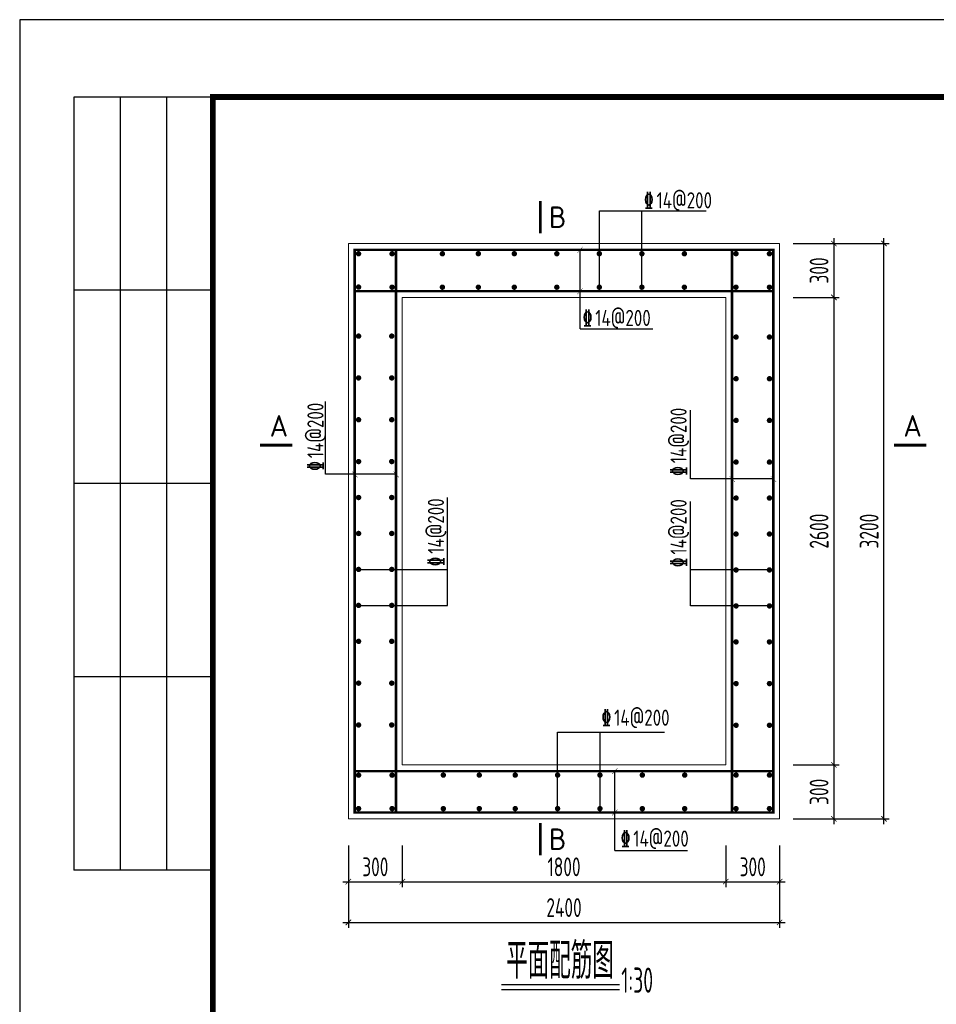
# Model space of a CAD drawing. Extents: x 1159120 to 1182252, y 3484725 to 3514600.
# Tile 3 of 53: x 1159120 to 1164221, y 3492020 to 3497496. Entities that reach past the tile are written whole.
import ezdxf
from ezdxf.enums import TextEntityAlignment as Align

# ---------------------------------------------------------------- set-up
doc = ezdxf.new("R2010")
doc.units = 0
doc.layers.get('0').update_dxf_attribs({"linetype": 'CONTINUOUS'})
doc.layers.get('Defpoints').update_dxf_attribs({"linetype": 'CONTINUOUS'})
for name, color, linetype in [('DIM', 4, 'CONTINUOUS'), ('GPSCOMMON', 7, 'CONTINUOUS'), ('REIN', 1, 'CONTINUOUS'), ('THICK', 6, 'CONTINUOUS')]:
    doc.layers.add(name, color=color, linetype=linetype)
doc.layers.add('JG', color=7, linetype='CONTINUOUS', lineweight=20)
doc.styles.add('gpshz', font='tssdeng.shx', dxfattribs={"width": 0.8, "height": 2.5, "bigfont": 'hztxt.shx'})
doc.styles.add('TSSD_Dimension', font='tssdeng.shx', dxfattribs={"width": 0.7, "bigfont": 'Hztxt.shx'})
doc.styles.add('TSSD_Rein', font='tssdeng.shx', dxfattribs={"width": 0.7, "bigfont": 'hztxt.shx'})
doc.styles.add('图签', font='txt', dxfattribs={"width": 0.66})
doc.dimstyles.new('TSSD_30_30', dxfattribs={"dimtxt": 105, "dimasz": 30, "dimexe": 30, "dimexo": 75, "dimgap": 30, "dimtad": 1, "dimdec": 0, "dimzin": 0, "dimdsep": 46, "dimtxsty": 'TSSD_Dimension', "dimblk": 'ARCHTICK', "dimblk1": 'ARCHTICK', "dimblk2": 'ARCHTICK', "dimcen": 0, "dimdle": 30, "dimclrt": 7, "dimadec": 0, "dimazin": 0, "dimtfac": 1, "dimtdec": 0, "dimtix": 1, "dimtmove": 2, "dimatfit": 3, "dimfxl": 0, "dimtolj": 1, "dimtzin": 0, "dimarcsym": 0})

# ---------------------------------------------------------------- blocks, each defined once
blk = doc.blocks.new('_ARCHTICK')
at = {"color": 0, "linetype": 'ByBlock', "const_width": 0.15}
blk.add_lwpolyline([(-0.5, -0.5), (0.5, 0.5)], dxfattribs=at)
blk = doc.blocks.new('*D242')
at = {"layer": 'Defpoints', "color": 0}
for p in [(1160949.5, 3492978), (1161249.5, 3492978), (1161249.5, 3492701.9)]:
    blk.add_point(p, dxfattribs=at)
at = {"layer": 'DIM', "color": 0, "lineweight": -2}
for p, q in [((1160949.5, 3492903), (1160949.5, 3492671.9)), ((1161249.5, 3492903), (1161249.5, 3492671.9)), ((1160919.5, 3492701.9), (1161279.5, 3492701.9))]:
    blk.add_line(p, q, dxfattribs=at)
at = {"layer": 'DIM', "color": 0, "lineweight": -2, "xscale": 30, "yscale": 30, "zscale": 30, "rotation": 180}
blk.add_blockref('_ARCHTICK', (1160949.5, 3492701.9), dxfattribs=at)
at = {"layer": 'DIM', "color": 0, "lineweight": -2, "xscale": 30, "yscale": 30, "zscale": 30}
blk.add_blockref('_ARCHTICK', (1161249.5, 3492701.9), dxfattribs=at)
at = {"layer": 'DIM', "color": 7, "insert": (1161099.5, 3492784.4), "char_height": 105, "attachment_point": 5, "style": 'TSSD_Dimension'}
blk.add_mtext('\\A1;300', dxfattribs=at)
blk = doc.blocks.new('*D243')
at = {"layer": 'Defpoints', "color": 0}
for p in [(1161249.5, 3492978), (1163049.5, 3492978), (1163049.5, 3492701.9)]:
    blk.add_point(p, dxfattribs=at)
at = {"layer": 'DIM', "color": 0, "lineweight": -2}
for p, q in [((1161249.5, 3492903), (1161249.5, 3492671.9)), ((1163049.5, 3492903), (1163049.5, 3492671.9)), ((1161219.5, 3492701.9), (1163079.5, 3492701.9))]:
    blk.add_line(p, q, dxfattribs=at)
at = {"layer": 'DIM', "color": 0, "lineweight": -2, "xscale": 30, "yscale": 30, "zscale": 30, "rotation": 180}
blk.add_blockref('_ARCHTICK', (1161249.5, 3492701.9), dxfattribs=at)
at = {"layer": 'DIM', "color": 0, "lineweight": -2, "xscale": 30, "yscale": 30, "zscale": 30}
blk.add_blockref('_ARCHTICK', (1163049.5, 3492701.9), dxfattribs=at)
at = {"layer": 'DIM', "color": 7, "insert": (1162149.5, 3492784.4), "char_height": 105, "attachment_point": 5, "style": 'TSSD_Dimension'}
blk.add_mtext('\\A1;1800', dxfattribs=at)
blk = doc.blocks.new('*D244')
at = {"layer": 'Defpoints', "color": 0}
for p in [(1163049.5, 3492978), (1163349.5, 3492978), (1163349.5, 3492701.9)]:
    blk.add_point(p, dxfattribs=at)
at = {"layer": 'DIM', "color": 0, "lineweight": -2}
for p, q in [((1163049.5, 3492903), (1163049.5, 3492671.9)), ((1163349.5, 3492903), (1163349.5, 3492671.9)), ((1163019.5, 3492701.9), (1163379.5, 3492701.9))]:
    blk.add_line(p, q, dxfattribs=at)
at = {"layer": 'DIM', "color": 0, "lineweight": -2, "xscale": 30, "yscale": 30, "zscale": 30, "rotation": 180}
blk.add_blockref('_ARCHTICK', (1163049.5, 3492701.9), dxfattribs=at)
at = {"layer": 'DIM', "color": 0, "lineweight": -2, "xscale": 30, "yscale": 30, "zscale": 30}
blk.add_blockref('_ARCHTICK', (1163349.5, 3492701.9), dxfattribs=at)
at = {"layer": 'DIM', "color": 7, "insert": (1163199.5, 3492784.4), "char_height": 105, "attachment_point": 5, "style": 'TSSD_Dimension'}
blk.add_mtext('\\A1;300', dxfattribs=at)
blk = doc.blocks.new('*D245')
at = {"layer": 'Defpoints', "color": 0}
for p in [(1160949.5, 3492978), (1163349.5, 3492978), (1163349.5, 3492475.3)]:
    blk.add_point(p, dxfattribs=at)
at = {"layer": 'DIM', "color": 0, "lineweight": -2}
for p, q in [((1160949.5, 3492903), (1160949.5, 3492445.3)), ((1163349.5, 3492903), (1163349.5, 3492445.3)), ((1160919.5, 3492475.3), (1163379.5, 3492475.3))]:
    blk.add_line(p, q, dxfattribs=at)
at = {"layer": 'DIM', "color": 0, "lineweight": -2, "xscale": 30, "yscale": 30, "zscale": 30, "rotation": 180}
blk.add_blockref('_ARCHTICK', (1160949.5, 3492475.3), dxfattribs=at)
at = {"layer": 'DIM', "color": 0, "lineweight": -2, "xscale": 30, "yscale": 30, "zscale": 30}
blk.add_blockref('_ARCHTICK', (1163349.5, 3492475.3), dxfattribs=at)
at = {"layer": 'DIM', "color": 7, "insert": (1162149.5, 3492557.8), "char_height": 105, "attachment_point": 5, "style": 'TSSD_Dimension'}
blk.add_mtext('\\A1;2400', dxfattribs=at)
blk = doc.blocks.new('*D246')
at = {"layer": 'Defpoints', "color": 0}
for p in [(1163349.5, 3496251.5), (1163349.5, 3495951.5), (1163651.4, 3495951.5)]:
    blk.add_point(p, dxfattribs=at)
at = {"layer": 'DIM', "color": 0, "lineweight": -2}
for p, q in [((1163424.5, 3496251.5), (1163681.4, 3496251.5)), ((1163651.4, 3496281.5), (1163651.4, 3495921.5)), ((1163424.5, 3495951.5), (1163681.4, 3495951.5))]:
    blk.add_line(p, q, dxfattribs=at)
at = {"layer": 'DIM', "color": 0, "lineweight": -2, "xscale": 30, "yscale": 30, "zscale": 30}
for p, rotation in [((1163651.4, 3496251.5), 90), ((1163651.4, 3495951.5), 270)]:
    blk.add_blockref('_ARCHTICK', p, dxfattribs=dict(at, rotation=rotation))
at = {"layer": 'DIM', "color": 7, "insert": (1163568.9, 3496101.5), "char_height": 105, "attachment_point": 5, "rotation": 90, "style": 'TSSD_Dimension'}
blk.add_mtext('\\A1;300', dxfattribs=at)
blk = doc.blocks.new('*D247')
at = {"layer": 'Defpoints', "color": 0}
for p in [(1163349.5, 3495951.5), (1163349.5, 3493351.5), (1163651.4, 3493351.5)]:
    blk.add_point(p, dxfattribs=at)
at = {"layer": 'DIM', "color": 0, "lineweight": -2}
for p, q in [((1163651.4, 3495981.5), (1163651.4, 3493321.5)), ((1163424.5, 3495951.5), (1163681.4, 3495951.5)), ((1163424.5, 3493351.5), (1163681.4, 3493351.5))]:
    blk.add_line(p, q, dxfattribs=at)
at = {"layer": 'DIM', "color": 0, "lineweight": -2, "xscale": 30, "yscale": 30, "zscale": 30}
for p, rotation in [((1163651.4, 3495951.5), 90), ((1163651.4, 3493351.5), 270)]:
    blk.add_blockref('_ARCHTICK', p, dxfattribs=dict(at, rotation=rotation))
at = {"layer": 'DIM', "color": 7, "insert": (1163568.9, 3494651.5), "char_height": 105, "attachment_point": 5, "rotation": 90, "style": 'TSSD_Dimension'}
blk.add_mtext('\\A1;2600', dxfattribs=at)
blk = doc.blocks.new('*D248')
at = {"layer": 'Defpoints', "color": 0}
for p in [(1163349.5, 3493351.5), (1163349.5, 3493051.5), (1163651.4, 3493051.5)]:
    blk.add_point(p, dxfattribs=at)
at = {"layer": 'DIM', "color": 0, "lineweight": -2}
for p, q in [((1163424.5, 3493351.5), (1163681.4, 3493351.5)), ((1163651.4, 3493381.5), (1163651.4, 3493021.5)), ((1163424.5, 3493051.5), (1163681.4, 3493051.5))]:
    blk.add_line(p, q, dxfattribs=at)
at = {"layer": 'DIM', "color": 0, "lineweight": -2, "xscale": 30, "yscale": 30, "zscale": 30}
for p, rotation in [((1163651.4, 3493351.5), 90), ((1163651.4, 3493051.5), 270)]:
    blk.add_blockref('_ARCHTICK', p, dxfattribs=dict(at, rotation=rotation))
at = {"layer": 'DIM', "color": 7, "insert": (1163568.9, 3493201.5), "char_height": 105, "attachment_point": 5, "rotation": 90, "style": 'TSSD_Dimension'}
blk.add_mtext('\\A1;300', dxfattribs=at)
blk = doc.blocks.new('*D249')
at = {"layer": 'Defpoints', "color": 0}
for p in [(1163349.5, 3496251.5), (1163929.8, 3496251.5), (1163349.5, 3493051.5)]:
    blk.add_point(p, dxfattribs=at)
at = {"layer": 'DIM', "color": 0, "lineweight": -2}
for p, q in [((1163424.5, 3496251.5), (1163959.8, 3496251.5)), ((1163929.8, 3493021.5), (1163929.8, 3496281.5)), ((1163424.5, 3493051.5), (1163959.8, 3493051.5))]:
    blk.add_line(p, q, dxfattribs=at)
at = {"layer": 'DIM', "color": 0, "lineweight": -2, "xscale": 30, "yscale": 30, "zscale": 30}
for p, rotation in [((1163929.8, 3496251.5), 90), ((1163929.8, 3493051.5), 270)]:
    blk.add_blockref('_ARCHTICK', p, dxfattribs=dict(at, rotation=rotation))
at = {"layer": 'DIM', "color": 7, "insert": (1163847.3, 3494651.5), "char_height": 105, "attachment_point": 5, "rotation": 90, "style": 'TSSD_Dimension'}
blk.add_mtext('\\A1;3200', dxfattribs=at)
blk = doc.blocks.new('*U162')
at = {"color": 0}
for p, q in [((7, 287), (7, 187)), ((25, 287), (7, 287)), ((13, 287), (13, 187)), ((19, 287), (19, 187)), ((25, 262), (7, 262)), ((25, 237), (7, 237)), ((25, 212), (7, 212)), ((25, 187), (7, 187))]:
    blk.add_line(p, q, dxfattribs=at)
blk.add_lwpolyline([(0, 0), (420, 0), (420, 297), (0, 297)], close=True, dxfattribs=at)
at = {"color": 0, "const_width": 0.75}
blk.add_lwpolyline([(410, 10), (410, 287), (25, 287), (25, 10), (410, 10)], dxfattribs=at)
at = {"color": 0, "linetype": 'Continuous', "style": '图签', "flags": 8}
for tag, width, p, p2 in [('设计总负责', 0.611046, (130.25, 28.99), (141.11, 28.99)), ('工程名称', 2.988281, (283.25, 28.99), (325.75, 28.99)), ('图纸编号', 2.575163, (345.13, 28.99), (381.76, 28.99)), ('子项名称', 2.988281, (283.25, 20.99), (325.75, 20.99))]:
    blk.add_attdef(tag, text='', height=2.5, dxfattribs=dict(at, width=width)).set_placement(p, p2, align=Align.FIT)
at = {"color": 0, "linetype": 'Continuous', "ltscale": 0.055, "style": '图签', "flags": 8}
for tag, width, p, p2 in [('审定', 1.617188, (172.25, 28.99), (183.75, 28.99)), ('设计', 1.617188, (214.25, 28.99), (225.75, 28.99)), ('工程编号', 0.738284, (256.25, 28.99), (266.75, 28.99)), ('版本', 1.530605, (397.87, 28.99), (408.75, 28.99)), ('设计负责', 0.763807, (130.25, 20.99), (141.11, 20.99)), ('审核', 1.617188, (172.25, 20.99), (183.75, 20.99)), ('注册工程师', 0.646875, (214.25, 20.99), (225.75, 20.99)), ('图纸比例', 0.738284, (256.25, 20.99), (266.75, 20.99)), ('专业负责', 0.763807, (130.25, 12.65), (141.11, 12.65)), ('校核', 1.617188, (172.25, 12.65), (183.75, 12.65)), ('注册建筑师', 0.646875, (214.25, 12.65), (225.75, 12.65)), ('出图日期', 0.738284, (256.25, 12.65), (266.75, 12.65))]:
    blk.add_attdef(tag, text='', height=2.5, dxfattribs=dict(at, width=width)).set_placement(p, p2, align=Align.FIT)
at = {"color": 0, "linetype": 'Continuous', "style": '图签'}
for tag, p, width in [('设计证书', (43.26, 16.37), 1.55), ('咨询证书', (43.26, 12.88), 0.9)]:
    blk.add_attdef(tag, p, '', height=2, dxfattribs=dict(at, width=width))
at = {"color": 0, "linetype": 'Continuous', "style": '图签', "width": 0.85}
for tag, height, p in [('图纸名称_2_1', 2.2, (305.02, 15.12)), ('图纸名称_1_1', 2.5, (305.02, 13.35)), ('图纸名称_2_2', 2.2, (305.02, 11.51))]:
    blk.add_attdef(tag, text='', height=height, dxfattribs=at).set_placement(p, align=Align.CENTER)
blk = doc.blocks.new('20180504.1547550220')
for p, q in [((1162346.1, 3496008.4), (1162346.1, 3496433.5)), ((1162346.1, 3496433.5), (1162940.9, 3496433.5)), ((1162582.8, 3496008.4), (1162582.8, 3496433.5)), ((1162239, 3495776), (1162239, 3496216.5)), ((1162239, 3495776), (1162643.4, 3495776)), ((1160822.7, 3494967.9), (1160822.7, 3495372.4)), ((1162853, 3494942.2), (1162853, 3495323.6)), ((1161214.5, 3494967.9), (1160822.7, 3494967.9)), ((1163314.5, 3494942.2), (1162853, 3494942.2)), ((1161501.1, 3494238.6), (1161501.1, 3494838.9)), ((1162853, 3494235.6), (1162853, 3494817)), ((1161006.3, 3494438.6), (1161501.1, 3494438.6)), ((1163292.8, 3494435.6), (1162853, 3494435.6)), ((1161006.3, 3494238.6), (1161501.1, 3494238.6)), ((1163292.8, 3494235.6), (1162853, 3494235.6)), ((1162113.7, 3493108.2), (1162113.7, 3493533.3)), ((1162113.7, 3493533.3), (1162708.4, 3493533.3)), ((1162350.4, 3493108.2), (1162350.4, 3493533.3)), ((1162432.1, 3492876), (1162432.1, 3493316.5)), ((1162432.1, 3492876), (1162836.4, 3492876)), ((1161802.5, 3492129.8), (1162458.7, 3492129.8)), ((1161802.5, 3492101.4), (1162458.7, 3492101.4))]:
    blk.add_line(p, q)
at = {"const_width": 2}
for points in [[(1162255.4, 3496234.4), (1162224.8, 3496200.8)], [(1162254.3, 3496003.3), (1162223.7, 3495969.7)], [(1160969.2, 3494984.8), (1160999.8, 3494951.1)], [(1161199.2, 3494984.8), (1161229.8, 3494951.1)], [(1163069.2, 3494959), (1163099.8, 3494925.4)], [(1163299.2, 3494959), (1163329.8, 3494925.4)], [(1162448.4, 3493334.4), (1162417.8, 3493300.8)], [(1162447.4, 3493103.3), (1162416.8, 3493069.7)]]:
    blk.add_lwpolyline(points, dxfattribs=at)
at = {"layer": 'JG'}
for p, q in [((1160949.5, 3493051.5), (1160949.5, 3496251.5)), ((1160949.5, 3496251.5), (1163349.5, 3496251.5)), ((1163349.5, 3496251.5), (1163349.5, 3493051.5)), ((1161214.5, 3495986.5), (1163084.5, 3495986.5)), ((1161214.5, 3493316.5), (1161214.5, 3495986.5)), ((1163084.5, 3495986.5), (1163084.5, 3493316.5)), ((1161249.5, 3495951.5), (1163049.5, 3495951.5)), ((1161249.5, 3493351.5), (1161249.5, 3495951.5)), ((1163049.5, 3495951.5), (1163049.5, 3493351.5)), ((1163049.5, 3493351.5), (1161249.5, 3493351.5)), ((1163084.5, 3493316.5), (1161214.5, 3493316.5)), ((1160949.5, 3493051.5), (1163349.5, 3493051.5))]:
    blk.add_line(p, q, dxfattribs=at)
at = {"layer": 'REIN', "const_width": 13.5}
for points in [[(1160984.5, 3496216.5), (1163314.5, 3496216.5), (1163314.5, 3493086.5), (1160984.5, 3493086.5), (1160984.5, 3496216.5)], [(1161214.5, 3495986.5), (1163084.5, 3495986.5), (1163084.5, 3493316.5), (1161214.5, 3493316.5), (1161214.5, 3496216.5)], [(1163084.5, 3495986.5), (1163084.5, 3496216.5)], [(1161214.5, 3495986.5), (1160984.5, 3495986.5)], [(1163084.5, 3495986.5), (1163314.5, 3495986.5)], [(1161214.5, 3493316.5), (1160984.5, 3493316.5)], [(1161214.5, 3493316.5), (1161214.5, 3493086.5)], [(1163084.5, 3493316.5), (1163314.5, 3493316.5)], [(1163084.5, 3493316.5), (1163084.5, 3493086.5)]]:
    blk.add_lwpolyline(points, dxfattribs=at)
at = {"layer": 'REIN', "const_width": 15}
for points in [[(1161013.7, 3496194.7, 1), (1160998.7, 3496194.7, 1)], [(1161200.2, 3496194.7, 1), (1161185.2, 3496194.7, 1)], [(1161480.3, 3496194.7, 1), (1161465.3, 3496194.7, 1)], [(1161680.3, 3496194.7, 1), (1161665.3, 3496194.7, 1)], [(1161880.3, 3496194.7, 1), (1161865.3, 3496194.7, 1)], [(1162117, 3496194.7, 1), (1162102, 3496194.7, 1)], [(1162353.6, 3496194.7, 1), (1162338.6, 3496194.7, 1)], [(1162590.3, 3496194.7, 1), (1162575.3, 3496194.7, 1)], [(1162826.9, 3496194.7, 1), (1162811.9, 3496194.7, 1)], [(1163113.9, 3496194.7, 1), (1163098.9, 3496194.7, 1)], [(1163300.3, 3496194.7, 1), (1163285.3, 3496194.7, 1)], [(1161013.8, 3496009.1, 1), (1160998.8, 3496009.1, 1)], [(1161200.2, 3496008.4, 1), (1161185.2, 3496008.4, 1)], [(1161480.3, 3496008.4, 1), (1161465.3, 3496008.4, 1)], [(1161680.3, 3496008.4, 1), (1161665.3, 3496008.4, 1)], [(1161880.3, 3496008.4, 1), (1161865.3, 3496008.4, 1)], [(1162117, 3496008.4, 1), (1162102, 3496008.4, 1)], [(1162353.6, 3496008.4, 1), (1162338.6, 3496008.4, 1)], [(1162590.3, 3496008.4, 1), (1162575.3, 3496008.4, 1)], [(1162826.9, 3496008.4, 1), (1162811.9, 3496008.4, 1)], [(1163113.9, 3496008.4, 1), (1163098.9, 3496008.4, 1)], [(1163300.3, 3496008.3, 1), (1163285.3, 3496008.3, 1)], [(1161013.8, 3495736.3, 1), (1160998.8, 3495736.3, 1)], [(1161198.3, 3495736.3, 1), (1161183.3, 3495736.3, 1)], [(1163114.5, 3495731.1, 1), (1163099.5, 3495731.1, 1)], [(1163300.3, 3495731.1, 1), (1163285.3, 3495731.1, 1)], [(1161013.8, 3495503.7, 1), (1160998.8, 3495503.7, 1)], [(1161198.3, 3495503.7, 1), (1161183.3, 3495503.7, 1)], [(1163114.5, 3495499.2, 1), (1163099.5, 3495499.2, 1)], [(1163300.3, 3495499.2, 1), (1163285.3, 3495499.2, 1)], [(1161013.8, 3495271.2, 1), (1160998.8, 3495271.2, 1)], [(1161198.3, 3495271.2, 1), (1161183.3, 3495271.2, 1)], [(1163114.5, 3495267.4, 1), (1163099.5, 3495267.4, 1)], [(1163300.3, 3495267.4, 1), (1163285.3, 3495267.4, 1)], [(1161013.8, 3495038.6, 1), (1160998.8, 3495038.6, 1)], [(1161198.3, 3495038.6, 1), (1161183.3, 3495038.6, 1)], [(1163114.5, 3495035.6, 1), (1163099.5, 3495035.6, 1)], [(1163300.3, 3495035.6, 1), (1163285.3, 3495035.6, 1)], [(1161013.8, 3494838.6, 1), (1160998.8, 3494838.6, 1)], [(1161198.3, 3494838.6, 1), (1161183.3, 3494838.6, 1)], [(1163114.5, 3494835.6, 1), (1163099.5, 3494835.6, 1)], [(1163300.3, 3494835.6, 1), (1163285.3, 3494835.6, 1)], [(1161013.8, 3494638.6, 1), (1160998.8, 3494638.6, 1)], [(1161198.3, 3494638.6, 1), (1161183.3, 3494638.6, 1)], [(1163114.5, 3494635.6, 1), (1163099.5, 3494635.6, 1)], [(1163300.3, 3494635.6, 1), (1163285.3, 3494635.6, 1)], [(1161013.8, 3494438.6, 1), (1160998.8, 3494438.6, 1)], [(1161198.3, 3494438.6, 1), (1161183.3, 3494438.6, 1)], [(1163114.5, 3494435.6, 1), (1163099.5, 3494435.6, 1)], [(1163300.3, 3494435.6, 1), (1163285.3, 3494435.6, 1)], [(1161013.8, 3494238.6, 1), (1160998.8, 3494238.6, 1)], [(1161198.3, 3494238.6, 1), (1161183.3, 3494238.6, 1)], [(1163114.5, 3494235.6, 1), (1163099.5, 3494235.6, 1)], [(1163300.3, 3494235.6, 1), (1163285.3, 3494235.6, 1)], [(1161013.8, 3494038.6, 1), (1160998.8, 3494038.6, 1)], [(1161198.3, 3494038.6, 1), (1161183.3, 3494038.6, 1)], [(1163114.5, 3494035.6, 1), (1163099.5, 3494035.6, 1)], [(1163300.3, 3494035.6, 1), (1163285.3, 3494035.6, 1)], [(1161013.8, 3493806, 1), (1160998.8, 3493806, 1)], [(1161198.3, 3493806, 1), (1161183.3, 3493806, 1)], [(1163114.5, 3493803.7, 1), (1163099.5, 3493803.7, 1)], [(1163300.3, 3493803.7, 1), (1163285.3, 3493803.7, 1)], [(1161013.8, 3493573.4, 1), (1160998.8, 3493573.4, 1)], [(1161198.3, 3493573.4, 1), (1161183.3, 3493573.4, 1)], [(1163114.5, 3493571.9, 1), (1163099.5, 3493571.9, 1)], [(1163300.3, 3493571.9, 1), (1163285.3, 3493571.9, 1)], [(1161013.8, 3493294.4, 1), (1160998.8, 3493294.4, 1)], [(1161200.3, 3493294.4, 1), (1161185.3, 3493294.4, 1)], [(1161485.4, 3493294.7, 1), (1161470.4, 3493294.7, 1)], [(1161685.4, 3493294.7, 1), (1161670.4, 3493294.7, 1)], [(1161885.4, 3493294.7, 1), (1161870.4, 3493294.7, 1)], [(1162121.2, 3493294.7, 1), (1162106.2, 3493294.7, 1)], [(1162357, 3493294.7, 1), (1162342, 3493294.7, 1)], [(1162592.8, 3493294.7, 1), (1162577.8, 3493294.7, 1)], [(1162828.6, 3493294.7, 1), (1162813.6, 3493294.7, 1)], [(1163114.3, 3493294.8, 1), (1163099.3, 3493294.8, 1)], [(1163300.3, 3493294.7, 1), (1163285.3, 3493294.7, 1)], [(1161013.8, 3493108.2, 1), (1160998.8, 3493108.2, 1)], [(1161200.3, 3493108.2, 1), (1161185.3, 3493108.2, 1)], [(1161485.4, 3493108.2, 1), (1161470.4, 3493108.2, 1)], [(1161685.4, 3493108.2, 1), (1161670.4, 3493108.2, 1)], [(1161885.4, 3493108.2, 1), (1161870.4, 3493108.2, 1)], [(1162121.2, 3493108.2, 1), (1162106.2, 3493108.2, 1)], [(1162357, 3493108.2, 1), (1162342, 3493108.2, 1)], [(1162592.8, 3493108.2, 1), (1162577.8, 3493108.2, 1)], [(1162828.6, 3493108.2, 1), (1162813.6, 3493108.2, 1)], [(1163114.3, 3493108.2, 1), (1163099.3, 3493108.2, 1)], [(1163300.3, 3493108.2, 1), (1163285.3, 3493108.2, 1)]]:
    blk.add_lwpolyline(points, format="xyb", close=True, dxfattribs=at)
at = {"layer": 'THICK', "const_width": 15}
for points in [[(1162018.1, 3496307.7), (1162018.1, 3496487.7)], [(1160638.4, 3495129.8), (1160458.4, 3495129.8)], [(1163984.9, 3495129.8), (1164164.9, 3495129.8)], [(1162018.1, 3493027.9), (1162018.1, 3492847.9)]]:
    blk.add_lwpolyline(points, dxfattribs=at)
at = {"layer": 'GPSCOMMON', "xscale": 43, "yscale": 43}
blk.add_blockref('*U162', (1159120.4, 3484725.3), dxfattribs=at)
for s, height, style, width, p in [('%%132', 90, 'TSSD_Rein', 0.7, (1162594.6, 3496448.3)), ('14@200', 90, 'gpshz', 0.8, (1162664.7, 3496446.7)), ('%%132', 90, 'TSSD_Rein', 0.7, (1162253.4, 3495794)), ('14@200', 90, 'gpshz', 0.8, (1162323.6, 3495792.4)), ('%%132', 90, 'TSSD_Rein', 0.7, (1162358.4, 3493570.5)), ('14@200', 90, 'gpshz', 0.8, (1162428.5, 3493568.9)), ('%%132', 90, 'TSSD_Rein', 0.7, (1162465, 3492898.1)), ('14@200', 90, 'gpshz', 0.8, (1162535.1, 3492896.4)), ('平面配筋图', 200, 'gpshz', 0.6, (1161827.1, 3492161.9)), ('1:30', 140, 'gpshz', 0.6, (1162468, 3492084.1))]:
    blk.add_text(s, height=height, dxfattribs=dict(style=style, width=width)).set_placement(p)
for s, style, width, p in [('14@200', 'gpshz', 0.8, (1160811.3, 3495057.4)), ('14@200', 'gpshz', 0.8, (1162831.9, 3495029.4)), ('%%132', 'TSSD_Rein', 0.7, (1160809.6, 3494987.3)), ('%%132', 'TSSD_Rein', 0.7, (1162830.3, 3494959.3)), ('14@200', 'gpshz', 0.8, (1161481.8, 3494525.7)), ('14@200', 'gpshz', 0.8, (1162831.9, 3494521.1)), ('%%132', 'TSSD_Rein', 0.7, (1161480.2, 3494455.6)), ('%%132', 'TSSD_Rein', 0.7, (1162830.2, 3494451))]:
    blk.add_text(s, height=90, rotation=90, dxfattribs=dict(style=style, width=width)).set_placement(p)
at = {"layer": 'THICK', "style": 'gpshz'}
for s, p in [('B', (1162065.6, 3496337.7)), ('A', (1160511.5, 3495177.3)), ('A', (1164038, 3495177.3)), ('B', (1162065.6, 3492877.9))]:
    blk.add_text(s, height=120, dxfattribs=at).set_placement(p)
at = {"layer": 'DIM'}
for base, p1, p2, picture, middle in [((1163651.4, 3495951.5), (1163349.5, 3496251.5), (1163349.5, 3495951.5), '*D246', (1163568.9, 3496101.5)), ((1163929.8, 3496251.5), (1163349.5, 3493051.5), (1163349.5, 3496251.5), '*D249', (1163847.3, 3494651.5)), ((1163651.4, 3493351.5), (1163349.5, 3495951.5), (1163349.5, 3493351.5), '*D247', (1163568.9, 3494651.5)), ((1163651.4, 3493051.5), (1163349.5, 3493351.5), (1163349.5, 3493051.5), '*D248', (1163568.9, 3493201.5))]:
    dim = blk.add_linear_dim(base=base, p1=p1, p2=p2, angle=90, dimstyle='TSSD_30_30', dxfattribs=at)
    dim.commit()
    dim.dimension.update_dxf_attribs({"geometry": picture, "text_midpoint": middle})
for base, p1, p2, picture, middle in [((1161249.5, 3492701.9), (1160949.5, 3492978), (1161249.5, 3492978), '*D242', (1161099.5, 3492784.4)), ((1163349.5, 3492475.3), (1160949.5, 3492978), (1163349.5, 3492978), '*D245', (1162149.5, 3492557.8)), ((1163049.5, 3492701.9), (1161249.5, 3492978), (1163049.5, 3492978), '*D243', (1162149.5, 3492784.4)), ((1163349.5, 3492701.9), (1163049.5, 3492978), (1163349.5, 3492978), '*D244', (1163199.5, 3492784.4))]:
    dim = blk.add_linear_dim(base=base, p1=p1, p2=p2, dimstyle='TSSD_30_30', dxfattribs=at)
    dim.commit()
    dim.dimension.update_dxf_attribs({"geometry": picture, "text_midpoint": middle})

msp = doc.modelspace()

# ---------------------------------------------------------------- block references
at = {"layer": 'GPSCOMMON'}
msp.add_blockref('20180504.1547550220', (0, 0), dxfattribs=at)

doc.saveas('drawing.dxf')
